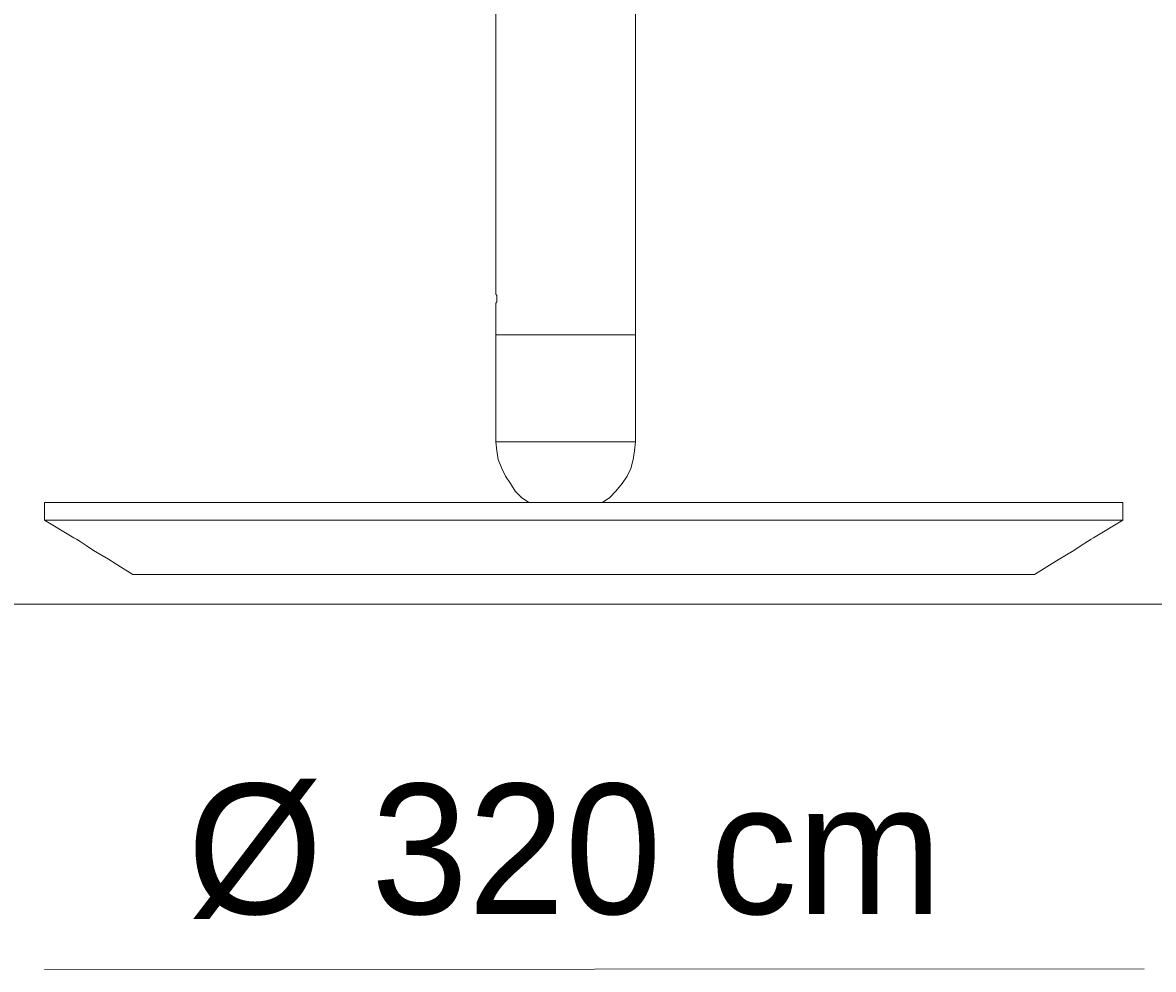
# Model space of a CAD drawing. Header units: millimetres. Extents: x 61 to 149, y -248 to -48.
# Tile 1 of 4: x 89 to 119, y -248 to -222. Entities that reach past the tile are written whole.
import ezdxf

# ---------------------------------------------------------------- set-up
doc = ezdxf.new("R2010")
doc.units = ezdxf.units.MM
doc.header["$MEASUREMENT"] = 0
doc.layers.add('Capa 1', color=7, linetype='Continuous', lineweight=0)

# ---------------------------------------------------------------- blocks, each defined once
blk = doc.blocks.new('Block_0')
at = {"layer": 'Capa 1'}
blk.add_lwpolyline([(60.882, -237.752), (149.118, -237.752), (149.118, -48.195), (60.882, -48.195)], close=True, dxfattribs=at)
blk = doc.blocks.new('Block_1')
at = {"layer": 'Capa 1'}
blk.add_lwpolyline([(60.882, -237.752), (149.118, -237.752), (149.118, -48.195), (60.882, -48.195)], close=True, dxfattribs=at)
at = {"layer": 'Capa 1', "color": 250, "lineweight": 15, "true_color": 0x1d1d1b}
for points in [[(105.627, -230.552), (105.627, -230.552), (105.627, -193.246), (105.627, -193.246)], [(101.888, -198.171), (101.888, -198.171), (101.888, -229.472), (101.888, -229.472)], [(101.888, -229.707), (101.888, -229.707), (101.888, -230.552), (101.888, -230.552)], [(101.888, -230.552), (101.888, -230.552), (101.888, -233.417), (101.888, -233.417)], [(105.627, -233.417), (105.627, -233.417), (105.627, -230.552), (105.627, -230.552)], [(118.649, -235.51), (118.649, -235.51), (118.649, -235.037), (118.649, -235.037)], [(117.862, -235.981), (117.862, -235.981), (118.649, -235.51), (118.649, -235.51)]]:
    blk.add_open_spline(points, degree=3, dxfattribs=at)
for points, knots in [([(101.888, -229.472), (101.888, -229.472), (101.888, -229.472), (101.888, -229.472), (101.888, -229.472), (101.92, -229.505), (101.92, -229.505), (101.92, -229.505), (101.92, -229.539), (101.92, -229.539), (101.92, -229.539), (101.92, -229.573), (101.92, -229.573), (101.92, -229.573), (101.92, -229.606), (101.92, -229.606), (101.92, -229.606), (101.92, -229.64), (101.92, -229.64), (101.92, -229.64), (101.92, -229.673), (101.92, -229.673), (101.92, -229.673), (101.888, -229.707), (101.888, -229.707)], [0, 0, 0, 0, 1, 1, 1, 2, 2, 2, 3, 3, 3, 4, 4, 4, 5, 5, 5, 6, 6, 6, 7, 7, 7, 8, 8, 8, 8]), ([(101.888, -230.552), (101.888, -230.552), (101.92, -230.552), (101.92, -230.552), (101.92, -230.552), (101.954, -230.552), (101.954, -230.552), (101.954, -230.552), (102.019, -230.552), (102.019, -230.552), (102.019, -230.552), (102.116, -230.552), (102.116, -230.552), (102.116, -230.552), (102.215, -230.552), (102.215, -230.552), (102.215, -230.552), (102.38, -230.552), (102.38, -230.552), (102.38, -230.552), (102.576, -230.552), (102.576, -230.552), (102.576, -230.552), (102.774, -230.552), (102.774, -230.552), (102.774, -230.552), (102.97, -230.552), (102.97, -230.552), (102.97, -230.552), (103.2, -230.552), (103.2, -230.552), (103.2, -230.552), (103.461, -230.552), (103.461, -230.552), (103.461, -230.552), (103.691, -230.552), (103.691, -230.552), (103.691, -230.552), (103.955, -230.552), (103.955, -230.552), (103.955, -230.552), (104.184, -230.552), (104.184, -230.552), (104.184, -230.552), (104.446, -230.552), (104.446, -230.552), (104.446, -230.552), (104.642, -230.552), (104.642, -230.552), (104.642, -230.552), (104.872, -230.552), (104.872, -230.552), (104.872, -230.552), (105.07, -230.552), (105.07, -230.552), (105.07, -230.552), (105.233, -230.552), (105.233, -230.552), (105.233, -230.552), (105.363, -230.552), (105.363, -230.552), (105.363, -230.552), (105.462, -230.552), (105.462, -230.552), (105.462, -230.552), (105.561, -230.552), (105.561, -230.552), (105.561, -230.552), (105.593, -230.552), (105.593, -230.552), (105.593, -230.552), (105.627, -230.552), (105.627, -230.552)], [0, 0, 0, 0, 1, 1, 1, 2, 2, 2, 3, 3, 3, 4, 4, 4, 5, 5, 5, 6, 6, 6, 7, 7, 7, 8, 8, 8, 9, 9, 9, 10, 10, 10, 11, 11, 11, 12, 12, 12, 13, 13, 13, 14, 14, 14, 15, 15, 15, 16, 16, 16, 17, 17, 17, 18, 18, 18, 19, 19, 19, 20, 20, 20, 21, 21, 21, 22, 22, 22, 23, 23, 23, 24, 24, 24, 24]), ([(105.627, -230.552), (105.627, -230.552), (105.627, -230.552), (105.627, -230.552), (105.627, -230.552), (105.593, -230.552), (105.593, -230.552), (105.593, -230.552), (105.528, -230.552), (105.528, -230.552), (105.528, -230.552), (105.431, -230.552), (105.431, -230.552), (105.431, -230.552), (105.298, -230.552), (105.298, -230.552), (105.298, -230.552), (105.135, -230.552), (105.135, -230.552), (105.135, -230.552), (104.971, -230.552), (104.971, -230.552), (104.971, -230.552), (104.775, -230.552), (104.775, -230.552), (104.775, -230.552), (104.545, -230.552), (104.545, -230.552), (104.545, -230.552), (104.315, -230.552), (104.315, -230.552), (104.315, -230.552), (104.085, -230.552), (104.085, -230.552), (104.085, -230.552), (103.822, -230.552), (103.822, -230.552), (103.822, -230.552), (103.56, -230.552), (103.56, -230.552), (103.56, -230.552), (103.331, -230.552), (103.331, -230.552), (103.331, -230.552), (103.101, -230.552), (103.101, -230.552), (103.101, -230.552), (102.871, -230.552), (102.871, -230.552), (102.871, -230.552), (102.675, -230.552), (102.675, -230.552), (102.675, -230.552), (102.479, -230.552), (102.479, -230.552), (102.479, -230.552), (102.314, -230.552), (102.314, -230.552), (102.314, -230.552), (102.15, -230.552), (102.15, -230.552), (102.15, -230.552), (102.051, -230.552), (102.051, -230.552), (102.051, -230.552), (101.954, -230.552), (101.954, -230.552), (101.954, -230.552), (101.92, -230.552), (101.92, -230.552), (101.92, -230.552), (101.888, -230.552), (101.888, -230.552)], [0, 0, 0, 0, 1, 1, 1, 2, 2, 2, 3, 3, 3, 4, 4, 4, 5, 5, 5, 6, 6, 6, 7, 7, 7, 8, 8, 8, 9, 9, 9, 10, 10, 10, 11, 11, 11, 12, 12, 12, 13, 13, 13, 14, 14, 14, 15, 15, 15, 16, 16, 16, 17, 17, 17, 18, 18, 18, 19, 19, 19, 20, 20, 20, 21, 21, 21, 22, 22, 22, 23, 23, 23, 24, 24, 24, 24]), ([(105.627, -233.417), (105.627, -233.417), (105.627, -233.417), (105.627, -233.417), (105.627, -233.417), (105.593, -233.417), (105.593, -233.417), (105.593, -233.417), (105.528, -233.417), (105.528, -233.417), (105.528, -233.417), (105.431, -233.417), (105.431, -233.417), (105.431, -233.417), (105.298, -233.417), (105.298, -233.417), (105.298, -233.417), (105.135, -233.417), (105.135, -233.417), (105.135, -233.417), (104.971, -233.417), (104.971, -233.417), (104.971, -233.417), (104.775, -233.417), (104.775, -233.417), (104.775, -233.417), (104.545, -233.417), (104.545, -233.417), (104.545, -233.417), (104.315, -233.417), (104.315, -233.417), (104.315, -233.417), (104.085, -233.417), (104.085, -233.417), (104.085, -233.417), (103.822, -233.417), (103.822, -233.417), (103.822, -233.417), (103.56, -233.417), (103.56, -233.417), (103.56, -233.417), (103.331, -233.417), (103.331, -233.417), (103.331, -233.417), (103.101, -233.417), (103.101, -233.417), (103.101, -233.417), (102.871, -233.417), (102.871, -233.417), (102.871, -233.417), (102.675, -233.417), (102.675, -233.417), (102.675, -233.417), (102.479, -233.417), (102.479, -233.417), (102.479, -233.417), (102.314, -233.417), (102.314, -233.417), (102.314, -233.417), (102.15, -233.417), (102.15, -233.417), (102.15, -233.417), (102.051, -233.417), (102.051, -233.417), (102.051, -233.417), (101.954, -233.417), (101.954, -233.417), (101.954, -233.417), (101.92, -233.417), (101.92, -233.417), (101.92, -233.417), (101.888, -233.417), (101.888, -233.417)], [0, 0, 0, 0, 1, 1, 1, 2, 2, 2, 3, 3, 3, 4, 4, 4, 5, 5, 5, 6, 6, 6, 7, 7, 7, 8, 8, 8, 9, 9, 9, 10, 10, 10, 11, 11, 11, 12, 12, 12, 13, 13, 13, 14, 14, 14, 15, 15, 15, 16, 16, 16, 17, 17, 17, 18, 18, 18, 19, 19, 19, 20, 20, 20, 21, 21, 21, 22, 22, 22, 23, 23, 23, 24, 24, 24, 24]), ([(101.888, -233.417), (101.888, -233.417), (101.92, -233.655), (101.92, -233.655), (101.92, -233.655), (101.954, -233.89), (101.954, -233.89), (101.954, -233.89), (102.051, -234.126), (102.051, -234.126), (102.051, -234.126), (102.15, -234.329), (102.15, -234.329), (102.15, -234.329), (102.281, -234.531), (102.281, -234.531), (102.281, -234.531), (102.412, -234.733), (102.412, -234.733), (102.412, -234.733), (102.576, -234.903), (102.576, -234.903), (102.576, -234.903), (102.774, -235.037), (102.774, -235.037)], [0, 0, 0, 0, 1, 1, 1, 2, 2, 2, 3, 3, 3, 4, 4, 4, 5, 5, 5, 6, 6, 6, 7, 7, 7, 8, 8, 8, 8]), ([(104.741, -235.037), (104.741, -235.037), (104.937, -234.903), (104.937, -234.903), (104.937, -234.903), (105.102, -234.733), (105.102, -234.733), (105.102, -234.733), (105.266, -234.531), (105.266, -234.531), (105.266, -234.531), (105.397, -234.329), (105.397, -234.329), (105.397, -234.329), (105.496, -234.126), (105.496, -234.126), (105.496, -234.126), (105.561, -233.89), (105.561, -233.89), (105.561, -233.89), (105.593, -233.655), (105.593, -233.655), (105.593, -233.655), (105.627, -233.417), (105.627, -233.417)], [0, 0, 0, 0, 1, 1, 1, 2, 2, 2, 3, 3, 3, 4, 4, 4, 5, 5, 5, 6, 6, 6, 7, 7, 7, 8, 8, 8, 8]), ([(93.13, -235.037), (93.13, -235.037), (93.621, -235.037), (93.621, -235.037), (93.621, -235.037), (94.146, -235.037), (94.146, -235.037), (94.146, -235.037), (94.671, -235.037), (94.671, -235.037), (94.671, -235.037), (95.262, -235.037), (95.262, -235.037), (95.262, -235.037), (95.818, -235.037), (95.818, -235.037), (95.818, -235.037), (96.411, -235.037), (96.411, -235.037), (96.411, -235.037), (97.033, -235.037), (97.033, -235.037), (97.033, -235.037), (97.657, -235.037), (97.657, -235.037), (97.657, -235.037), (98.313, -235.037), (98.313, -235.037), (98.313, -235.037), (98.968, -235.037), (98.968, -235.037), (98.968, -235.037), (99.624, -235.037), (99.624, -235.037), (99.624, -235.037), (100.313, -235.037), (100.313, -235.037), (100.313, -235.037), (101.003, -235.037), (101.003, -235.037), (101.003, -235.037), (101.69, -235.037), (101.69, -235.037), (101.69, -235.037), (102.38, -235.037), (102.38, -235.037), (102.38, -235.037), (103.067, -235.037), (103.067, -235.037), (103.067, -235.037), (103.757, -235.037), (103.757, -235.037)], [0, 0, 0, 0, 1, 1, 1, 2, 2, 2, 3, 3, 3, 4, 4, 4, 5, 5, 5, 6, 6, 6, 7, 7, 7, 8, 8, 8, 9, 9, 9, 10, 10, 10, 11, 11, 11, 12, 12, 12, 13, 13, 13, 14, 14, 14, 15, 15, 15, 16, 16, 16, 17, 17, 17, 17]), ([(103.757, -235.037), (103.757, -235.037), (104.446, -235.037), (104.446, -235.037), (104.446, -235.037), (105.167, -235.037), (105.167, -235.037), (105.167, -235.037), (105.857, -235.037), (105.857, -235.037), (105.857, -235.037), (106.546, -235.037), (106.546, -235.037), (106.546, -235.037), (107.234, -235.037), (107.234, -235.037), (107.234, -235.037), (107.889, -235.037), (107.889, -235.037), (107.889, -235.037), (108.545, -235.037), (108.545, -235.037), (108.545, -235.037), (109.203, -235.037), (109.203, -235.037), (109.203, -235.037), (109.858, -235.037), (109.858, -235.037), (109.858, -235.037), (110.481, -235.037), (110.481, -235.037), (110.481, -235.037), (111.105, -235.037), (111.105, -235.037), (111.105, -235.037), (111.695, -235.037), (111.695, -235.037), (111.695, -235.037), (112.285, -235.037), (112.285, -235.037), (112.285, -235.037), (112.842, -235.037), (112.842, -235.037), (112.842, -235.037), (113.401, -235.037), (113.401, -235.037), (113.401, -235.037), (113.892, -235.037), (113.892, -235.037), (113.892, -235.037), (114.417, -235.037), (114.417, -235.037), (114.417, -235.037), (114.877, -235.037), (114.877, -235.037), (114.877, -235.037), (115.336, -235.037), (115.336, -235.037), (115.336, -235.037), (115.762, -235.037), (115.762, -235.037), (115.762, -235.037), (116.156, -235.037), (116.156, -235.037), (116.156, -235.037), (116.517, -235.037), (116.517, -235.037), (116.517, -235.037), (116.878, -235.037), (116.878, -235.037), (116.878, -235.037), (117.173, -235.037), (117.173, -235.037), (117.173, -235.037), (117.468, -235.037), (117.468, -235.037), (117.468, -235.037), (117.729, -235.037), (117.729, -235.037), (117.729, -235.037), (117.959, -235.037), (117.959, -235.037), (117.959, -235.037), (118.157, -235.037), (118.157, -235.037), (118.157, -235.037), (118.32, -235.037), (118.32, -235.037), (118.32, -235.037), (118.453, -235.037), (118.453, -235.037), (118.453, -235.037), (118.55, -235.037), (118.55, -235.037), (118.55, -235.037), (118.615, -235.037), (118.615, -235.037), (118.615, -235.037), (118.649, -235.037), (118.649, -235.037)], [0, 0, 0, 0, 1, 1, 1, 2, 2, 2, 3, 3, 3, 4, 4, 4, 5, 5, 5, 6, 6, 6, 7, 7, 7, 8, 8, 8, 9, 9, 9, 10, 10, 10, 11, 11, 11, 12, 12, 12, 13, 13, 13, 14, 14, 14, 15, 15, 15, 16, 16, 16, 17, 17, 17, 18, 18, 18, 19, 19, 19, 20, 20, 20, 21, 21, 21, 22, 22, 22, 23, 23, 23, 24, 24, 24, 25, 25, 25, 26, 26, 26, 27, 27, 27, 28, 28, 28, 29, 29, 29, 30, 30, 30, 31, 31, 31, 32, 32, 32, 33, 33, 33, 33]), ([(93.13, -235.51), (93.13, -235.51), (93.621, -235.51), (93.621, -235.51), (93.621, -235.51), (94.146, -235.51), (94.146, -235.51), (94.146, -235.51), (94.671, -235.51), (94.671, -235.51), (94.671, -235.51), (95.262, -235.51), (95.262, -235.51), (95.262, -235.51), (95.818, -235.51), (95.818, -235.51), (95.818, -235.51), (96.411, -235.51), (96.411, -235.51), (96.411, -235.51), (97.033, -235.51), (97.033, -235.51), (97.033, -235.51), (97.657, -235.51), (97.657, -235.51), (97.657, -235.51), (98.313, -235.51), (98.313, -235.51), (98.313, -235.51), (98.968, -235.51), (98.968, -235.51), (98.968, -235.51), (99.624, -235.51), (99.624, -235.51), (99.624, -235.51), (100.313, -235.51), (100.313, -235.51), (100.313, -235.51), (101.003, -235.51), (101.003, -235.51), (101.003, -235.51), (101.69, -235.51), (101.69, -235.51), (101.69, -235.51), (102.38, -235.51), (102.38, -235.51), (102.38, -235.51), (103.067, -235.51), (103.067, -235.51), (103.067, -235.51), (103.757, -235.51), (103.757, -235.51)], [0, 0, 0, 0, 1, 1, 1, 2, 2, 2, 3, 3, 3, 4, 4, 4, 5, 5, 5, 6, 6, 6, 7, 7, 7, 8, 8, 8, 9, 9, 9, 10, 10, 10, 11, 11, 11, 12, 12, 12, 13, 13, 13, 14, 14, 14, 15, 15, 15, 16, 16, 16, 17, 17, 17, 17]), ([(103.757, -235.51), (103.757, -235.51), (104.446, -235.51), (104.446, -235.51), (104.446, -235.51), (105.167, -235.51), (105.167, -235.51), (105.167, -235.51), (105.857, -235.51), (105.857, -235.51), (105.857, -235.51), (106.546, -235.51), (106.546, -235.51), (106.546, -235.51), (107.234, -235.51), (107.234, -235.51), (107.234, -235.51), (107.889, -235.51), (107.889, -235.51), (107.889, -235.51), (108.545, -235.51), (108.545, -235.51), (108.545, -235.51), (109.203, -235.51), (109.203, -235.51), (109.203, -235.51), (109.858, -235.51), (109.858, -235.51), (109.858, -235.51), (110.481, -235.51), (110.481, -235.51), (110.481, -235.51), (111.105, -235.51), (111.105, -235.51), (111.105, -235.51), (111.695, -235.51), (111.695, -235.51), (111.695, -235.51), (112.285, -235.51), (112.285, -235.51), (112.285, -235.51), (112.842, -235.51), (112.842, -235.51), (112.842, -235.51), (113.401, -235.51), (113.401, -235.51), (113.401, -235.51), (113.892, -235.51), (113.892, -235.51), (113.892, -235.51), (114.417, -235.51), (114.417, -235.51), (114.417, -235.51), (114.877, -235.51), (114.877, -235.51), (114.877, -235.51), (115.336, -235.51), (115.336, -235.51), (115.336, -235.51), (115.762, -235.51), (115.762, -235.51), (115.762, -235.51), (116.156, -235.51), (116.156, -235.51), (116.156, -235.51), (116.517, -235.51), (116.517, -235.51), (116.517, -235.51), (116.878, -235.51), (116.878, -235.51), (116.878, -235.51), (117.173, -235.51), (117.173, -235.51), (117.173, -235.51), (117.468, -235.51), (117.468, -235.51), (117.468, -235.51), (117.729, -235.51), (117.729, -235.51), (117.729, -235.51), (117.959, -235.51), (117.959, -235.51), (117.959, -235.51), (118.157, -235.51), (118.157, -235.51), (118.157, -235.51), (118.32, -235.51), (118.32, -235.51), (118.32, -235.51), (118.453, -235.51), (118.453, -235.51), (118.453, -235.51), (118.55, -235.51), (118.55, -235.51), (118.55, -235.51), (118.615, -235.51), (118.615, -235.51), (118.615, -235.51), (118.649, -235.51), (118.649, -235.51)], [0, 0, 0, 0, 1, 1, 1, 2, 2, 2, 3, 3, 3, 4, 4, 4, 5, 5, 5, 6, 6, 6, 7, 7, 7, 8, 8, 8, 9, 9, 9, 10, 10, 10, 11, 11, 11, 12, 12, 12, 13, 13, 13, 14, 14, 14, 15, 15, 15, 16, 16, 16, 17, 17, 17, 18, 18, 18, 19, 19, 19, 20, 20, 20, 21, 21, 21, 22, 22, 22, 23, 23, 23, 24, 24, 24, 25, 25, 25, 26, 26, 26, 27, 27, 27, 28, 28, 28, 29, 29, 29, 30, 30, 30, 31, 31, 31, 32, 32, 32, 33, 33, 33, 33]), ([(116.287, -236.96), (116.287, -236.96), (116.614, -236.758), (116.614, -236.758), (116.614, -236.758), (116.943, -236.554), (116.943, -236.554), (116.943, -236.554), (117.337, -236.319), (117.337, -236.319), (117.337, -236.319), (117.533, -236.184), (117.533, -236.184), (117.533, -236.184), (117.698, -236.083), (117.698, -236.083), (117.698, -236.083), (117.797, -236.014), (117.797, -236.014), (117.797, -236.014), (117.862, -235.981), (117.862, -235.981)], [0, 0, 0, 0, 1, 1, 1, 2, 2, 2, 3, 3, 3, 4, 4, 4, 5, 5, 5, 6, 6, 6, 7, 7, 7, 7]), ([(116.287, -236.96), (116.287, -236.96), (116.222, -236.96), (116.222, -236.96), (116.222, -236.96), (116.123, -236.96), (116.123, -236.96), (116.123, -236.96), (115.992, -236.96), (115.992, -236.96), (115.992, -236.96), (115.828, -236.96), (115.828, -236.96), (115.828, -236.96), (115.631, -236.96), (115.631, -236.96), (115.631, -236.96), (115.402, -236.96), (115.402, -236.96), (115.402, -236.96), (115.172, -236.96), (115.172, -236.96), (115.172, -236.96), (114.877, -236.96), (114.877, -236.96), (114.877, -236.96), (114.581, -236.96), (114.581, -236.96), (114.581, -236.96), (114.221, -236.96), (114.221, -236.96), (114.221, -236.96), (113.86, -236.96), (113.86, -236.96), (113.86, -236.96), (113.466, -236.96), (113.466, -236.96), (113.466, -236.96), (113.04, -236.96), (113.04, -236.96), (113.04, -236.96), (112.614, -236.96), (112.614, -236.96), (112.614, -236.96), (112.121, -236.96), (112.121, -236.96), (112.121, -236.96), (111.63, -236.96), (111.63, -236.96), (111.63, -236.96), (111.136, -236.96), (111.136, -236.96), (111.136, -236.96), (110.613, -236.96), (110.613, -236.96), (110.613, -236.96), (110.055, -236.96), (110.055, -236.96), (110.055, -236.96), (109.498, -236.96), (109.498, -236.96), (109.498, -236.96), (108.907, -236.96), (108.907, -236.96), (108.907, -236.96), (108.317, -236.96), (108.317, -236.96), (108.317, -236.96), (107.727, -236.96), (107.727, -236.96), (107.727, -236.96), (107.103, -236.96), (107.103, -236.96), (107.103, -236.96), (106.479, -236.96), (106.479, -236.96), (106.479, -236.96), (105.857, -236.96), (105.857, -236.96), (105.857, -236.96), (105.233, -236.96), (105.233, -236.96), (105.233, -236.96), (104.577, -236.96), (104.577, -236.96), (104.577, -236.96), (103.955, -236.96), (103.955, -236.96), (103.955, -236.96), (103.297, -236.96), (103.297, -236.96), (103.297, -236.96), (102.641, -236.96), (102.641, -236.96), (102.641, -236.96), (102.019, -236.96), (102.019, -236.96), (102.019, -236.96), (101.395, -236.96), (101.395, -236.96), (101.395, -236.96), (100.771, -236.96), (100.771, -236.96), (100.771, -236.96), (100.149, -236.96), (100.149, -236.96), (100.149, -236.96), (99.525, -236.96), (99.525, -236.96), (99.525, -236.96), (98.935, -236.96), (98.935, -236.96), (98.935, -236.96), (98.344, -236.96), (98.344, -236.96), (98.344, -236.96), (97.788, -236.96), (97.788, -236.96), (97.788, -236.96), (97.229, -236.96), (97.229, -236.96), (97.229, -236.96), (96.672, -236.96), (96.672, -236.96), (96.672, -236.96), (96.147, -236.96), (96.147, -236.96), (96.147, -236.96), (95.656, -236.96), (95.656, -236.96), (95.656, -236.96), (95.196, -236.96), (95.196, -236.96), (95.196, -236.96), (94.737, -236.96), (94.737, -236.96), (94.737, -236.96), (94.277, -236.96), (94.277, -236.96), (94.277, -236.96), (93.885, -236.96), (93.885, -236.96), (93.885, -236.96), (93.49, -236.96), (93.49, -236.96), (93.49, -236.96), (93.13, -236.96), (93.13, -236.96)], [0, 0, 0, 0, 1, 1, 1, 2, 2, 2, 3, 3, 3, 4, 4, 4, 5, 5, 5, 6, 6, 6, 7, 7, 7, 8, 8, 8, 9, 9, 9, 10, 10, 10, 11, 11, 11, 12, 12, 12, 13, 13, 13, 14, 14, 14, 15, 15, 15, 16, 16, 16, 17, 17, 17, 18, 18, 18, 19, 19, 19, 20, 20, 20, 21, 21, 21, 22, 22, 22, 23, 23, 23, 24, 24, 24, 25, 25, 25, 26, 26, 26, 27, 27, 27, 28, 28, 28, 29, 29, 29, 30, 30, 30, 31, 31, 31, 32, 32, 32, 33, 33, 33, 34, 34, 34, 35, 35, 35, 36, 36, 36, 37, 37, 37, 38, 38, 38, 39, 39, 39, 40, 40, 40, 41, 41, 41, 42, 42, 42, 43, 43, 43, 44, 44, 44, 45, 45, 45, 46, 46, 46, 47, 47, 47, 48, 48, 48, 49, 49, 49, 49])]:
    blk.add_open_spline(points, degree=3, knots=knots, dxfattribs=at)

msp = doc.modelspace()

# ---------------------------------------------------------------- linework, layer by layer
at = {"layer": 'Capa 1', "color": 250, "lineweight": 15, "true_color": 0x1d1d1b}
for p, q in [((89.831, -235.037), (89.831, -235.51)), ((89.831, -235.51), (90.617, -235.981)), ((119.22, -247.506), (89.831, -247.516))]:
    msp.add_line(p, q, dxfattribs=at)
for points in [[(89.831, -235.037), (89.864, -235.037), (89.93, -235.037), (90.027, -235.037), (90.16, -235.037), (90.322, -235.037), (90.52, -235.037), (90.75, -235.037), (91.012, -235.037), (91.307, -235.037), (91.602, -235.037), (91.963, -235.037), (92.323, -235.037), (92.717, -235.037), (92.441, -235.037), (92.901, -235.037), (93.36, -235.037), (93.885, -235.037)], [(89.831, -235.51), (89.864, -235.51), (89.93, -235.51), (90.027, -235.51), (90.16, -235.51), (90.322, -235.51), (90.52, -235.51), (90.75, -235.51), (91.012, -235.51), (91.307, -235.51), (91.602, -235.51), (91.963, -235.51), (92.323, -235.51), (92.717, -235.51), (92.441, -235.51), (92.901, -235.51), (93.36, -235.51), (93.885, -235.51)], [(90.617, -235.981), (90.683, -236.014), (90.782, -236.083), (90.946, -236.184), (91.142, -236.319), (91.537, -236.554), (91.865, -236.758), (92.192, -236.96)], [(93.557, -236.96), (93.196, -236.96), (92.901, -236.96), (92.606, -236.96), (92.376, -236.96), (92.848, -236.96), (92.652, -236.96), (92.488, -236.96), (92.357, -236.96), (92.258, -236.96), (92.192, -236.96)]]:
    msp.add_lwpolyline(points, dxfattribs=at)

# ---------------------------------------------------------------- block references
at = {"layer": 'Capa 1'}
for name in ['Block_0', 'Block_1']:
    msp.add_blockref(name, (0, 0), dxfattribs=at)

# ---------------------------------------------------------------- texts
at = {"layer": 'Capa 1', "insert": (93.645, -246.167), "char_height": 0.2, "attachment_point": 7}
msp.add_mtext('\\C250;\\c1776925;\\FFavorit Light|b0|i0|c1;\\H3.479834;\\W1.000000;Ø 320 cm', dxfattribs=at)

doc.saveas('drawing.dxf')
